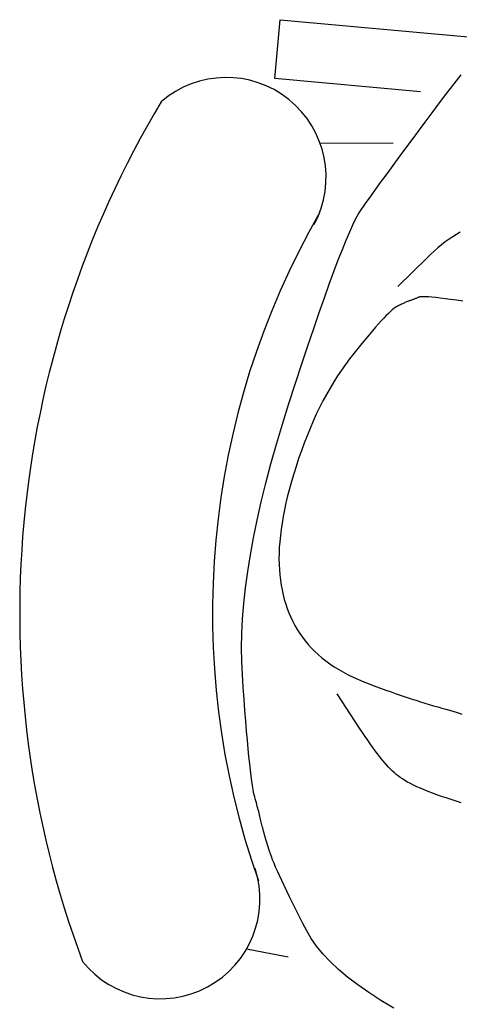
# Model space of a CAD drawing. Header units: millimetres. Extents: x 1337 to 1559, y 1364 to 1484.
# Tile 2 of 6: x 1340 to 1369, y 1414 to 1478. Entities that reach past the tile are written whole.
import ezdxf

# ---------------------------------------------------------------- set-up
doc = ezdxf.new("R2010")
doc.units = ezdxf.units.MM

# ---------------------------------------------------------------- blocks, each defined once
blk = doc.blocks.new('A$C78877629')
at = {"ltscale": 0.5}
for p, q in [((16.53, 110.162), (16.879, 113.966)), ((16.879, 113.966), (29.296, 112.829)), ((25.967, 109.298), (16.53, 110.162)), ((27.687, 109.211), (28.155, 109.817)), ((28.155, 109.817), (28.609, 110.391)), ((27.206, 108.573), (27.687, 109.211)), ((26.728, 107.933), (27.206, 108.573)), ((26.272, 107.32), (26.728, 107.933)), ((25.837, 106.735), (26.272, 107.32)), ((25.423, 106.177), (25.837, 106.735)), ((24.206, 105.961), (19.469, 105.941)), ((25.03, 105.647), (25.423, 106.177)), ((24.659, 105.145), (25.03, 105.647)), ((23.98, 104.223), (24.309, 104.67)), ((24.309, 104.67), (24.659, 105.145)), ((23.673, 103.804), (23.98, 104.223)), ((23.122, 103.048), (23.387, 103.412)), ((23.387, 103.412), (23.673, 103.804)), ((22.878, 102.711), (23.122, 103.048)), ((22.276, 101.866), (22.455, 102.12)), ((22.455, 102.12), (22.656, 102.402)), ((22.656, 102.402), (22.878, 102.711)), ((21.961, 101.392), (22.117, 101.64)), ((22.117, 101.64), (22.276, 101.866)), ((21.593, 100.681), (21.786, 101.072)), ((21.786, 101.072), (21.961, 101.392)), ((21.153, 99.685), (21.382, 100.219)), ((21.382, 100.219), (21.593, 100.681)), ((28.549, 100.197), (28.306, 100.054)), ((20.906, 99.079), (21.153, 99.685)), ((27.583, 99.562), (27.343, 99.377)), ((27.823, 99.736), (27.583, 99.562)), ((28.064, 99.901), (27.823, 99.736)), ((28.306, 100.054), (28.064, 99.901)), ((20.641, 98.402), (20.906, 99.079)), ((26.867, 98.974), (26.631, 98.757)), ((27.105, 99.181), (26.867, 98.974)), ((27.343, 99.377), (27.105, 99.181)), ((20.357, 97.654), (20.641, 98.402)), ((26.395, 98.53), (24.513, 96.668)), ((26.631, 98.757), (26.395, 98.53)), ((20.056, 96.834), (20.357, 97.654)), ((19.737, 95.943), (20.056, 96.834)), ((19.399, 94.98), (19.737, 95.943)), ((25.195, 95.726), (25.153, 95.71)), ((25.236, 95.74), (25.195, 95.726)), ((25.274, 95.753), (25.236, 95.74)), ((25.312, 95.764), (25.274, 95.753)), ((25.349, 95.777), (25.312, 95.764)), ((25.387, 95.789), (25.349, 95.777)), ((25.424, 95.803), (25.387, 95.789)), ((25.462, 95.816), (25.424, 95.803)), ((25.5, 95.83), (25.462, 95.816)), ((25.538, 95.844), (25.5, 95.83)), ((25.576, 95.859), (25.538, 95.844)), ((25.614, 95.874), (25.576, 95.859)), ((25.652, 95.89), (25.614, 95.874)), ((25.69, 95.906), (25.652, 95.89)), ((25.729, 95.922), (25.69, 95.906)), ((25.767, 95.939), (25.729, 95.922)), ((25.806, 95.956), (25.767, 95.939)), ((25.844, 95.974), (25.806, 95.956)), ((25.883, 95.992), (25.844, 95.974)), ((25.938, 96.007), (25.883, 95.992)), ((26.027, 96.015), (25.938, 96.007)), ((26.148, 96.016), (26.027, 96.015)), ((26.301, 96.012), (26.148, 96.016)), ((26.488, 96), (26.301, 96.012)), ((26.708, 95.982), (26.488, 96)), ((26.96, 95.957), (26.708, 95.982)), ((27.245, 95.925), (26.96, 95.957)), ((27.564, 95.887), (27.245, 95.925)), ((27.915, 95.842), (27.564, 95.887)), ((28.298, 95.791), (27.915, 95.842)), ((28.715, 95.733), (28.298, 95.791)), ((24.136, 95.156), (24.02, 95.052)), ((24.239, 95.241), (24.136, 95.156)), ((24.329, 95.308), (24.239, 95.241)), ((24.407, 95.355), (24.329, 95.308)), ((24.477, 95.392), (24.407, 95.355)), ((24.545, 95.428), (24.477, 95.392)), ((24.611, 95.462), (24.545, 95.428)), ((24.675, 95.494), (24.611, 95.462)), ((24.736, 95.524), (24.675, 95.494)), ((24.796, 95.553), (24.736, 95.524)), ((24.853, 95.581), (24.796, 95.553)), ((24.908, 95.606), (24.853, 95.581)), ((24.962, 95.63), (24.908, 95.606)), ((25.013, 95.653), (24.962, 95.63)), ((25.062, 95.673), (25.013, 95.653)), ((25.108, 95.693), (25.062, 95.673)), ((25.153, 95.71), (25.108, 95.693)), ((19.044, 93.946), (19.399, 94.98)), ((23.43, 94.447), (23.25, 94.248)), ((23.597, 94.626), (23.43, 94.447)), ((23.751, 94.787), (23.597, 94.626)), ((23.892, 94.929), (23.751, 94.787)), ((24.02, 95.052), (23.892, 94.929)), ((18.67, 92.84), (19.044, 93.946)), ((23.058, 94.03), (22.853, 93.794)), ((23.25, 94.248), (23.058, 94.03)), ((22.405, 93.265), (22.162, 92.972)), ((22.636, 93.539), (22.405, 93.265)), ((22.853, 93.794), (22.636, 93.539)), ((18.278, 91.664), (18.67, 92.84)), ((21.906, 92.66), (21.638, 92.329)), ((22.162, 92.972), (21.906, 92.66)), ((21.366, 91.983), (21.101, 91.627)), ((21.638, 92.329), (21.366, 91.983)), ((17.869, 90.415), (18.278, 91.664)), ((20.842, 91.26), (20.59, 90.883)), ((21.101, 91.627), (20.842, 91.26)), ((20.59, 90.883), (20.344, 90.494)), ((17.441, 89.095), (17.869, 90.415)), ((20.105, 90.096), (19.872, 89.686)), ((20.344, 90.494), (20.105, 90.096)), ((19.872, 89.686), (19.646, 89.267)), ((17.019, 87.756), (17.441, 89.095)), ((19.426, 88.836), (19.213, 88.395)), ((19.646, 89.267), (19.426, 88.836)), ((19.213, 88.395), (19.006, 87.943)), ((16.629, 86.448), (17.019, 87.756)), ((18.806, 87.481), (18.612, 87.008)), ((19.006, 87.943), (18.806, 87.481)), ((18.612, 87.008), (18.424, 86.525)), ((16.27, 85.173), (16.629, 86.448)), ((18.424, 86.525), (18.244, 86.03)), ((18.069, 85.526), (17.904, 85.021)), ((18.244, 86.03), (18.069, 85.526)), ((15.941, 83.93), (16.27, 85.173)), ((17.904, 85.021), (17.75, 84.526)), ((17.75, 84.526), (17.607, 84.041)), ((15.644, 82.719), (15.941, 83.93)), ((17.607, 84.041), (17.476, 83.567)), ((17.357, 83.102), (17.249, 82.648)), ((17.476, 83.567), (17.357, 83.102)), ((15.377, 81.54), (15.644, 82.719)), ((17.249, 82.648), (17.153, 82.204)), ((17.068, 81.77), (16.994, 81.346)), ((17.153, 82.204), (17.068, 81.77)), ((15.142, 80.394), (15.377, 81.54)), ((16.994, 81.346), (16.932, 80.933)), ((16.882, 80.529), (16.843, 80.136)), ((16.932, 80.933), (16.882, 80.529)), ((14.938, 79.279), (15.142, 80.394)), ((16.843, 80.136), (16.815, 79.753)), ((14.764, 78.197), (14.938, 79.279)), ((16.799, 79.38), (16.795, 79.017)), ((16.815, 79.753), (16.799, 79.38)), ((16.795, 79.017), (16.802, 78.665)), ((16.802, 78.665), (16.82, 78.32)), ((14.622, 77.147), (14.764, 78.197)), ((16.82, 78.32), (16.848, 77.982)), ((16.848, 77.982), (16.886, 77.651)), ((16.886, 77.651), (16.934, 77.327)), ((16.934, 77.327), (16.993, 77.009)), ((14.511, 76.129), (14.622, 77.147)), ((16.993, 77.009), (17.062, 76.697)), ((17.062, 76.697), (17.141, 76.393)), ((14.43, 75.143), (14.511, 76.129)), ((17.141, 76.393), (17.23, 76.094)), ((17.23, 76.094), (17.329, 75.803)), ((17.329, 75.803), (17.439, 75.518)), ((17.439, 75.518), (17.559, 75.239)), ((14.381, 74.189), (14.43, 75.143)), ((17.559, 75.239), (17.689, 74.967)), ((17.689, 74.967), (17.829, 74.702)), ((17.829, 74.702), (17.979, 74.443)), ((14.362, 73.267), (14.381, 74.189)), ((17.979, 74.443), (18.14, 74.191)), ((18.14, 74.191), (18.311, 73.946)), ((18.311, 73.946), (18.493, 73.707)), ((18.493, 73.707), (18.687, 73.475)), ((18.687, 73.475), (18.892, 73.249)), ((14.375, 72.378), (14.362, 73.267)), ((18.892, 73.249), (19.11, 73.03)), ((19.11, 73.03), (19.34, 72.817)), ((19.34, 72.817), (19.581, 72.611)), ((14.419, 71.521), (14.375, 72.378)), ((19.581, 72.611), (19.835, 72.412)), ((19.835, 72.412), (20.1, 72.219)), ((20.1, 72.219), (20.377, 72.033)), ((14.477, 70.702), (14.419, 71.521)), ((20.377, 72.033), (20.667, 71.854)), ((20.667, 71.854), (20.968, 71.681)), ((20.968, 71.681), (21.281, 71.514)), ((21.281, 71.514), (21.606, 71.355)), ((21.606, 71.355), (21.943, 71.201)), ((21.943, 71.201), (22.292, 71.055)), ((22.292, 71.055), (22.652, 70.915)), ((22.652, 70.915), (23.016, 70.781)), ((14.534, 69.927), (14.477, 70.702)), ((22.027, 68.049), (20.578, 70.273)), ((23.016, 70.781), (23.372, 70.65)), ((23.372, 70.65), (23.721, 70.524)), ((23.721, 70.524), (24.062, 70.403)), ((24.062, 70.403), (24.397, 70.286)), ((24.397, 70.286), (24.725, 70.173)), ((14.59, 69.196), (14.534, 69.927)), ((24.725, 70.173), (25.045, 70.064)), ((25.045, 70.064), (25.358, 69.96)), ((25.358, 69.96), (25.664, 69.86)), ((25.664, 69.86), (25.963, 69.764)), ((25.963, 69.764), (26.255, 69.673)), ((26.255, 69.673), (26.539, 69.586)), ((26.539, 69.586), (26.817, 69.503)), ((14.644, 68.51), (14.59, 69.196)), ((26.817, 69.503), (27.087, 69.425)), ((27.087, 69.425), (27.35, 69.35)), ((27.35, 69.35), (27.606, 69.281)), ((27.606, 69.281), (27.85, 69.214)), ((27.85, 69.214), (28.076, 69.149)), ((28.076, 69.149), (28.284, 69.087)), ((28.284, 69.087), (28.475, 69.026)), ((28.475, 69.026), (28.649, 68.968)), ((14.697, 67.868), (14.644, 68.51)), ((14.749, 67.271), (14.697, 67.868)), ((22.206, 67.777), (22.027, 68.049)), ((22.381, 67.516), (22.206, 67.777)), ((14.799, 66.717), (14.749, 67.271)), ((22.552, 67.266), (22.381, 67.516)), ((22.718, 67.028), (22.552, 67.266)), ((22.881, 66.801), (22.718, 67.028)), ((14.848, 66.208), (14.799, 66.717)), ((23.039, 66.586), (22.881, 66.801)), ((23.193, 66.381), (23.039, 66.586)), ((23.343, 66.189), (23.193, 66.381)), ((14.895, 65.743), (14.848, 66.208)), ((14.941, 65.322), (14.895, 65.743)), ((23.489, 66.007), (23.343, 66.189)), ((23.63, 65.837), (23.489, 66.007)), ((23.768, 65.678), (23.63, 65.837)), ((14.986, 64.946), (14.941, 65.322)), ((23.901, 65.53), (23.768, 65.678)), ((24.03, 65.394), (23.901, 65.53)), ((24.155, 65.269), (24.03, 65.394)), ((24.276, 65.156), (24.155, 65.269)), ((24.393, 65.054), (24.276, 65.156)), ((15.029, 64.614), (14.986, 64.946)), ((15.071, 64.326), (15.029, 64.614)), ((24.514, 64.957), (24.393, 65.054)), ((24.649, 64.859), (24.514, 64.957)), ((24.798, 64.761), (24.649, 64.859)), ((24.96, 64.662), (24.798, 64.761)), ((25.136, 64.562), (24.96, 64.662)), ((25.325, 64.462), (25.136, 64.562)), ((25.528, 64.361), (25.325, 64.462)), ((15.111, 64.082), (15.071, 64.326)), ((15.15, 63.883), (15.111, 64.082)), ((15.187, 63.728), (15.15, 63.883)), ((25.745, 64.259), (25.528, 64.361)), ((25.975, 64.157), (25.745, 64.259)), ((26.219, 64.054), (25.975, 64.157)), ((26.477, 63.95), (26.219, 64.054)), ((26.748, 63.845), (26.477, 63.95)), ((27.033, 63.74), (26.748, 63.845)), ((15.224, 63.596), (15.187, 63.728)), ((15.259, 63.468), (15.224, 63.596)), ((15.293, 63.342), (15.259, 63.468)), ((15.327, 63.219), (15.293, 63.342)), ((15.359, 63.099), (15.327, 63.219)), ((27.331, 63.634), (27.033, 63.74)), ((27.643, 63.528), (27.331, 63.634)), ((27.968, 63.42), (27.643, 63.528)), ((28.295, 63.316), (27.968, 63.42)), ((28.611, 63.221), (28.295, 63.316)), ((15.39, 62.981), (15.359, 63.099)), ((15.42, 62.867), (15.39, 62.981)), ((15.449, 62.755), (15.42, 62.867)), ((15.477, 62.646), (15.449, 62.755)), ((15.504, 62.54), (15.477, 62.646)), ((15.53, 62.437), (15.504, 62.54)), ((15.555, 62.337), (15.53, 62.437)), ((15.579, 62.239), (15.555, 62.337)), ((15.602, 62.145), (15.579, 62.239)), ((15.624, 62.053), (15.602, 62.145)), ((15.644, 61.964), (15.624, 62.053)), ((15.665, 61.875), (15.644, 61.964)), ((15.688, 61.781), (15.665, 61.875)), ((15.713, 61.684), (15.688, 61.781)), ((15.739, 61.583), (15.713, 61.684)), ((15.766, 61.478), (15.739, 61.583)), ((15.796, 61.369), (15.766, 61.478)), ((15.827, 61.257), (15.796, 61.369)), ((15.859, 61.14), (15.827, 61.257)), ((15.894, 61.02), (15.859, 61.14)), ((15.93, 60.896), (15.894, 61.02)), ((15.967, 60.768), (15.93, 60.896)), ((16.007, 60.636), (15.967, 60.768)), ((16.048, 60.501), (16.007, 60.636)), ((16.09, 60.361), (16.048, 60.501)), ((16.135, 60.218), (16.09, 60.361)), ((16.18, 60.071), (16.135, 60.218)), ((16.234, 59.911), (16.18, 60.071)), ((16.3, 59.729), (16.234, 59.911)), ((16.379, 59.526), (16.3, 59.729)), ((16.472, 59.301), (16.379, 59.526)), ((16.577, 59.054), (16.472, 59.301)), ((16.696, 58.786), (16.577, 59.054)), ((16.827, 58.496), (16.696, 58.786)), ((16.971, 58.185), (16.827, 58.496)), ((17.129, 57.852), (16.971, 58.185)), ((17.299, 57.497), (17.129, 57.852)), ((17.483, 57.12), (17.299, 57.497)), ((17.68, 56.722), (17.483, 57.12)), ((17.889, 56.302), (17.68, 56.722)), ((18.112, 55.861), (17.889, 56.302)), ((18.347, 55.398), (18.112, 55.861)), ((18.596, 54.913), (18.347, 55.398)), ((18.882, 54.417), (18.596, 54.913)), ((19.23, 53.92), (18.882, 54.417)), ((17.385, 53.213), (14.686, 53.723)), ((19.64, 53.421), (19.23, 53.92)), ((20.111, 52.922), (19.64, 53.421)), ((20.645, 52.421), (20.111, 52.922)), ((21.24, 51.919), (20.645, 52.421)), ((21.898, 51.415), (21.24, 51.919)), ((22.617, 50.911), (21.898, 51.415)), ((23.397, 50.406), (22.617, 50.911)), ((24.24, 49.899), (23.397, 50.406))]:
    blk.add_line(p, q, dxfattribs=at)
for centre, radius, start, end in [((13.383, 103.752), 6.468, 331.7379, 130.79136), ((64.425, 75.495), 64.449, 149.04142, 200.49051), ((64.425, 75.495), 51.946, 150.02862, 199.5033), ((9.099, 56.982), 6.468, 218.74057, 17.79403)]:
    blk.add_arc(centre, radius, start, end, dxfattribs=at)

msp = doc.modelspace()

# ---------------------------------------------------------------- block references
msp.add_blockref('A$C78877629', (1340.169, 1363.78))

doc.saveas('drawing.dxf')
